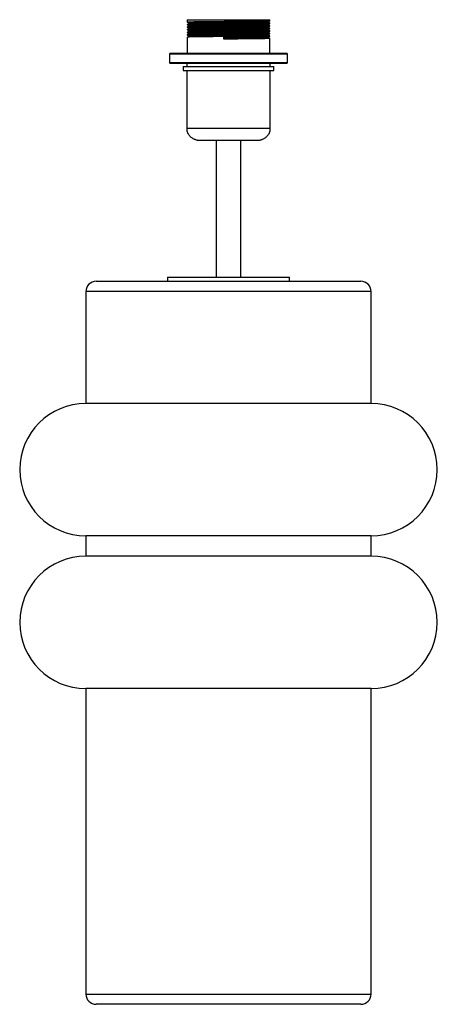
# Paper-space layout '_Frontal' of a CAD drawing. Header units: millimetres. Extents: x -103 to 103, y 0 to 483.
import ezdxf

# ---------------------------------------------------------------- set-up
doc = ezdxf.new("R2010")
doc.units = ezdxf.units.MM

psp = doc.layouts.new('_Frontal')

# ---------------------------------------------------------------- linework, layer by layer
at = {"color": 7, "linetype": 'Continuous', "lineweight": 25}
for p, q in [((-20.3, 483.46), (-20.3, 482.37)), ((-20.3, 483.46), (20.3, 483.46)), ((20.3, 482.83), (20.3, 483.46)), ((-20.3, 482.37), (-20.3, 482.21)), ((-20.3, 481.12), (-20.3, 480.96)), ((-20.3, 479.87), (-20.3, 479.71)), ((-19.62, 481.82), (-19.62, 481.51)), ((-19.62, 480.57), (-19.62, 480.26)), ((-19.62, 479.32), (-19.62, 479.01)), ((19.62, 482.13), (19.62, 482.44)), ((19.62, 480.88), (19.62, 481.19)), ((19.62, 479.63), (19.62, 479.94)), ((19.62, 478.38), (19.62, 478.69)), ((20.3, 481.58), (20.3, 481.74)), ((20.3, 480.33), (20.3, 480.49)), ((20.3, 479.08), (20.3, 479.24)), ((-20.3, 478.62), (-20.3, 478.46)), ((-20.3, 477.37), (-20.3, 477.21)), ((-20.3, 476.12), (-20.3, 475.96)), ((-20.3, 474.87), (-20.3, 467)), ((-19.62, 478.07), (-19.62, 477.76)), ((-19.62, 476.82), (-19.62, 476.51)), ((-19.62, 475.57), (-19.62, 475.26)), ((-2.29, 475), (-2.21, 474.61)), ((-2.29, 473.91), (-2.29, 475)), ((-2.21, 474.3), (-2.29, 473.91)), ((-2.21, 474.61), (-2.21, 474.3)), ((19.62, 477.13), (19.62, 477.44)), ((19.62, 475.88), (19.62, 476.19)), ((19.62, 474.63), (19.62, 474.94)), ((20.3, 477.83), (20.3, 477.99)), ((20.3, 476.58), (20.3, 476.74)), ((20.3, 475.33), (20.3, 475.49)), ((20.3, 467), (20.3, 474.24)), ((-28.58, 467), (-29, 466.58)), ((-29, 466.58), (-29, 462.42)), ((29, 466.58), (-29, 466.58)), ((-28.58, 467), (28.58, 467)), ((29, 466.58), (28.58, 467)), ((29, 462.42), (29, 466.58)), ((-29, 462.42), (-28.58, 462)), ((-29, 462.42), (29, 462.42)), ((28.58, 462), (-28.58, 462)), ((-22.25, 460.5), (-22.25, 458.55)), ((-22.25, 460.5), (22.25, 460.5)), ((-20.5, 462), (-20.5, 460.5)), ((20.5, 460.5), (20.5, 462)), ((22.25, 458.55), (22.25, 460.5)), ((28.58, 462), (29, 462.42)), ((-22.25, 458.55), (22.25, 458.55)), ((-20.5, 458.55), (-20.5, 430.15)), ((20.5, 430.15), (20.5, 458.55)), ((14.42, 424.15), (-14.42, 424.15)), ((-6, 424.15), (-6, 357)), ((6, 357), (6, 424.15)), ((-65, 355), (65, 355)), ((-30, 357), (-30, 355)), ((-30, 357), (30, 357)), ((30, 355), (30, 357)), ((-70, 350), (-70, 295.02)), ((70, 295.02), (70, 350)), ((70, 295.02), (-70, 295.02)), ((-70, 230.02), (-70, 220.02)), ((70, 230.02), (-70, 230.02)), ((70, 220.02), (70, 230.02)), ((70, 220.02), (-70, 220.02)), ((-70, 155.02), (-70, 5)), ((70, 155.02), (-70, 155.02)), ((70, 5), (70, 155.02)), ((65, 0), (-65, 0))]:
    psp.add_line(p, q, dxfattribs=at)
at = {"color": 8, "linetype": 'Continuous', "lineweight": 25}
for p, q in [((-20.5, 430.15), (20.5, 430.15)), ((70, 350), (-70, 350)), ((-70, 5), (70, 5))]:
    psp.add_line(p, q, dxfattribs=at)
at = {"color": 7, "linetype": 'Continuous', "lineweight": 25, "flags": 128}
for points in [[(20.23, 481.74), (19.98, 481.71), (18.68, 481.66), (16.45, 481.62), (13.49, 481.57), (9.83, 481.53), (5.63, 481.48), (1.21, 481.44), (-3.2, 481.4), (-7.56, 481.35), (-11.55, 481.31), (-14.9, 481.27), (-17.56, 481.22), (-19.38, 481.18), (-20.07, 481.15), (-20.3, 481.12), (-20.3, 481.12)], [(20.23, 480.49), (19.98, 480.46), (18.68, 480.41), (16.45, 480.37), (13.49, 480.32), (9.83, 480.28), (5.63, 480.23), (1.21, 480.19), (-3.2, 480.15), (-7.56, 480.1), (-11.55, 480.06), (-14.9, 480.02), (-17.56, 479.97), (-19.38, 479.93), (-20.07, 479.9), (-20.3, 479.87), (-20.3, 479.87)], [(20.23, 479.24), (19.98, 479.21), (18.68, 479.16), (16.45, 479.12), (13.49, 479.07), (9.83, 479.03), (5.63, 478.98), (1.21, 478.94), (-3.2, 478.9), (-7.56, 478.85), (-11.55, 478.81), (-14.9, 478.77), (-17.56, 478.72), (-19.38, 478.68), (-20.07, 478.65), (-20.3, 478.62), (-20.3, 478.62)], [(19.53, 482.44), (19.31, 482.41), (18.06, 482.36), (15.91, 482.32), (13.04, 482.28), (9.5, 482.23), (5.45, 482.19), (1.17, 482.14), (-3.1, 482.1), (-7.31, 482.06), (-11.17, 482.01), (-14.4, 481.97), (-16.97, 481.92), (-18.74, 481.88), (-19.41, 481.85), (-19.62, 481.82), (-19.62, 481.82)], [(19.53, 481.19), (19.31, 481.16), (18.06, 481.11), (15.91, 481.07), (13.04, 481.03), (9.5, 480.98), (5.45, 480.94), (1.17, 480.89), (-3.1, 480.85), (-7.31, 480.81), (-11.17, 480.76), (-14.4, 480.72), (-16.97, 480.67), (-18.74, 480.63), (-19.41, 480.6), (-19.62, 480.57), (-19.62, 480.57)], [(19.53, 479.94), (19.31, 479.91), (18.06, 479.86), (15.91, 479.82), (13.04, 479.78), (9.5, 479.73), (5.45, 479.69), (1.17, 479.64), (-3.1, 479.6), (-7.31, 479.56), (-11.17, 479.51), (-14.4, 479.47), (-16.97, 479.42), (-18.74, 479.38), (-19.41, 479.35), (-19.62, 479.32), (-19.62, 479.32)], [(19.53, 478.69), (19.31, 478.66), (18.06, 478.61), (15.91, 478.57), (13.04, 478.53), (9.5, 478.48), (5.45, 478.44), (1.17, 478.39), (-3.1, 478.35), (-7.31, 478.31), (-11.17, 478.26), (-14.4, 478.22), (-16.97, 478.17), (-18.74, 478.13), (-19.41, 478.1), (-19.62, 478.07), (-19.62, 478.07)], [(20.23, 477.99), (19.98, 477.96), (18.68, 477.91), (16.45, 477.87), (13.49, 477.82), (9.83, 477.78), (5.63, 477.73), (1.21, 477.69), (-3.2, 477.65), (-7.56, 477.6), (-11.55, 477.56), (-14.9, 477.52), (-17.56, 477.47), (-19.38, 477.43), (-20.07, 477.4), (-20.3, 477.37), (-20.3, 477.37)], [(20.23, 476.74), (19.98, 476.71), (18.68, 476.66), (16.45, 476.62), (13.49, 476.57), (9.83, 476.53), (5.63, 476.48), (1.21, 476.44), (-3.2, 476.4), (-7.56, 476.35), (-11.55, 476.31), (-14.9, 476.27), (-17.56, 476.22), (-19.38, 476.18), (-20.07, 476.15), (-20.3, 476.12), (-20.3, 476.12)], [(20.23, 475.49), (19.98, 475.46), (18.68, 475.41), (16.45, 475.37), (13.49, 475.32), (9.83, 475.28), (5.63, 475.23), (1.21, 475.19), (-3.2, 475.15), (-7.56, 475.1), (-11.55, 475.06), (-14.9, 475.02), (-17.56, 474.97), (-19.38, 474.93), (-20.07, 474.9), (-20.3, 474.87), (-20.3, 474.87)], [(19.53, 477.44), (19.31, 477.41), (18.06, 477.36), (15.91, 477.32), (13.04, 477.28), (9.5, 477.23), (5.45, 477.19), (1.17, 477.14), (-3.1, 477.1), (-7.31, 477.06), (-11.17, 477.01), (-14.4, 476.97), (-16.97, 476.92), (-18.74, 476.88), (-19.41, 476.85), (-19.62, 476.82), (-19.62, 476.82)], [(19.53, 476.19), (19.31, 476.16), (18.06, 476.11), (15.91, 476.07), (13.04, 476.03), (9.5, 475.98), (5.45, 475.94), (1.17, 475.89), (-3.1, 475.85), (-7.31, 475.81), (-11.17, 475.76), (-14.4, 475.72), (-16.97, 475.67), (-18.74, 475.63), (-19.41, 475.6), (-19.62, 475.57), (-19.62, 475.57)]]:
    psp.add_lwpolyline(points, dxfattribs=at)
at = {"color": 7, "linetype": 'Continuous', "lineweight": 25}
for centre, radius, start, end in [((-14.5, 430.15), 6, 180, 203.664), ((14.5, 430.15), 6, 336.407, 0), ((-65, 350), 5, 90, 180), ((65, 350), 5, 0, 90), ((-70, 262.52), 32.5, 90, 270), ((70, 262.52), 32.5, 270, 90), ((-70, 187.52), 32.5, 90, 270), ((70, 187.52), 32.5, 270, 90), ((-65, 5), 5, 180, 270), ((65, 5), 5, 270, 0)]:
    psp.add_arc(centre, radius, start, end, dxfattribs=at)
for points, knots in [([(20.21, 482.83), (20.17, 482.82), (20.09, 482.8), (18.81, 482.75), (16.61, 482.71), (13.58, 482.67), (9.89, 482.62), (5.7, 482.58), (1.24, 482.53), (-3.26, 482.49), (-7.63, 482.45), (-11.62, 482.4), (-15.03, 482.36), (-17.71, 482.32), (-19.35, 482.27), (-20.14, 482.24), (-20.43, 482.21), (-20.07, 482.18), (-19.85, 482.17)], [0, 0, 0, 0, 0.048886, 0.116088, 0.183218, 0.248854, 0.315397, 0.382774, 0.449326, 0.514957, 0.582082, 0.649288, 0.715029, 0.781414, 0.848784, 0.894732, 0.939607, 1, 1, 1, 1]), ([(20.21, 481.58), (20.17, 481.57), (20.09, 481.55), (18.81, 481.5), (16.61, 481.46), (13.58, 481.42), (9.89, 481.37), (5.7, 481.33), (1.24, 481.28), (-3.26, 481.24), (-7.63, 481.2), (-11.62, 481.15), (-15.03, 481.11), (-17.71, 481.07), (-19.35, 481.02), (-20.14, 480.99), (-20.43, 480.96), (-20.07, 480.93), (-19.85, 480.92)], [0, 0, 0, 0, 0.048886, 0.116088, 0.183218, 0.248854, 0.315397, 0.382774, 0.449326, 0.514957, 0.582082, 0.649288, 0.715029, 0.781414, 0.848784, 0.894732, 0.939607, 1, 1, 1, 1]), ([(20.21, 480.33), (20.17, 480.32), (20.09, 480.3), (18.81, 480.25), (16.61, 480.21), (13.58, 480.17), (9.89, 480.12), (5.7, 480.08), (1.24, 480.03), (-3.26, 479.99), (-7.63, 479.95), (-11.62, 479.9), (-15.03, 479.86), (-17.71, 479.82), (-19.35, 479.77), (-20.14, 479.74), (-20.43, 479.71), (-20.07, 479.68), (-19.85, 479.67)], [0, 0, 0, 0, 0.048886, 0.116088, 0.183218, 0.248854, 0.315397, 0.382774, 0.449326, 0.514957, 0.582082, 0.649288, 0.715029, 0.781414, 0.848784, 0.894732, 0.939607, 1, 1, 1, 1]), ([(20.21, 479.08), (20.17, 479.07), (20.09, 479.05), (18.81, 479), (16.61, 478.96), (13.58, 478.92), (9.89, 478.87), (5.7, 478.83), (1.24, 478.78), (-3.26, 478.74), (-7.63, 478.7), (-11.62, 478.65), (-15.03, 478.61), (-17.71, 478.57), (-19.35, 478.52), (-20.14, 478.49), (-20.43, 478.46), (-20.07, 478.43), (-19.85, 478.42)], [0, 0, 0, 0, 0.048886, 0.116088, 0.183218, 0.248854, 0.315397, 0.382774, 0.449326, 0.514957, 0.582082, 0.649288, 0.715029, 0.781414, 0.848784, 0.894732, 0.939607, 1, 1, 1, 1]), ([(-19.89, 482.17), (-19.78, 482.11), (-19.56, 481.98), (-19.34, 481.85), (-19.23, 481.78)], [0, 0, 0, 0, 0.5, 1, 1, 1, 1]), ([(-19.23, 481.55), (-19.34, 481.48), (-19.56, 481.35), (-19.78, 481.22), (-19.89, 481.16)], [0, 0, 0, 0, 0.5, 1, 1, 1, 1]), ([(-19.89, 480.92), (-19.78, 480.86), (-19.56, 480.73), (-19.34, 480.6), (-19.23, 480.53)], [0, 0, 0, 0, 0.5, 1, 1, 1, 1]), ([(-19.23, 480.3), (-19.34, 480.23), (-19.56, 480.1), (-19.78, 479.97), (-19.89, 479.91)], [0, 0, 0, 0, 0.5, 1, 1, 1, 1]), ([(-19.89, 479.67), (-19.78, 479.61), (-19.56, 479.48), (-19.34, 479.35), (-19.23, 479.28)], [0, 0, 0, 0, 0.5, 1, 1, 1, 1]), ([(-19.23, 479.05), (-19.34, 478.98), (-19.56, 478.85), (-19.78, 478.72), (-19.89, 478.66)], [0, 0, 0, 0, 0.5, 1, 1, 1, 1]), ([(19.55, 482.13), (19.52, 482.12), (19.45, 482.09), (18.19, 482.05), (16.06, 482.01), (13.13, 481.96), (9.56, 481.92), (5.51, 481.87), (1.2, 481.83), (-3.15, 481.79), (-7.37, 481.74), (-11.23, 481.7), (-14.53, 481.66), (-17.1, 481.61), (-18.62, 481.57), (-19.05, 481.55), (-19.18, 481.55)], [0, 0, 0, 0, 0.0608567, 0.1368761, 0.2128139, 0.2870614, 0.3623347, 0.438552, 0.5138354, 0.5880772, 0.6640093, 0.7400334, 0.8143993, 0.8894943, 0.9657031, 1, 1, 1, 1]), ([(19.55, 480.88), (19.52, 480.87), (19.45, 480.84), (18.19, 480.8), (16.06, 480.76), (13.13, 480.71), (9.56, 480.67), (5.51, 480.62), (1.2, 480.58), (-3.15, 480.54), (-7.37, 480.49), (-11.23, 480.45), (-14.53, 480.41), (-17.1, 480.36), (-18.62, 480.32), (-19.05, 480.3), (-19.18, 480.3)], [0, 0, 0, 0, 0.060857, 0.136876, 0.212814, 0.287061, 0.362335, 0.438552, 0.513835, 0.588077, 0.664009, 0.740033, 0.814399, 0.889494, 0.965703, 1, 1, 1, 1]), ([(19.55, 479.63), (19.52, 479.62), (19.45, 479.59), (18.19, 479.55), (16.06, 479.51), (13.13, 479.46), (9.56, 479.42), (5.51, 479.37), (1.2, 479.33), (-3.15, 479.29), (-7.37, 479.24), (-11.23, 479.2), (-14.53, 479.16), (-17.1, 479.11), (-18.62, 479.07), (-19.05, 479.05), (-19.18, 479.05)], [0, 0, 0, 0, 0.0608567, 0.1368761, 0.2128139, 0.2870614, 0.3623347, 0.438552, 0.5138354, 0.5880772, 0.6640093, 0.7400334, 0.8143993, 0.8894943, 0.9657031, 1, 1, 1, 1]), ([(19.62, 482.44), (19.73, 482.51), (19.96, 482.64), (20.18, 482.77), (20.3, 482.83)], [0, 0, 0, 0, 0.499999, 1, 1, 1, 1]), ([(20.3, 481.74), (20.18, 481.81), (19.96, 481.94), (19.74, 482.07), (19.62, 482.13)], [0, 0, 0, 0, 0.502006, 1, 1, 1, 1]), ([(19.62, 481.19), (19.73, 481.26), (19.96, 481.39), (20.18, 481.52), (20.3, 481.58)], [0, 0, 0, 0, 0.4999992, 1, 1, 1, 1]), ([(20.3, 480.49), (20.18, 480.56), (19.96, 480.69), (19.74, 480.82), (19.62, 480.88)], [0, 0, 0, 0, 0.502006, 1, 1, 1, 1]), ([(19.62, 479.94), (19.73, 480.01), (19.96, 480.14), (20.18, 480.27), (20.3, 480.33)], [0, 0, 0, 0, 0.4999992, 1, 1, 1, 1]), ([(20.3, 479.24), (20.18, 479.31), (19.96, 479.44), (19.74, 479.57), (19.62, 479.63)], [0, 0, 0, 0, 0.502006, 1, 1, 1, 1]), ([(19.62, 478.69), (19.73, 478.76), (19.96, 478.89), (20.18, 479.02), (20.3, 479.08)], [0, 0, 0, 0, 0.4999992, 1, 1, 1, 1]), ([(20.21, 477.83), (20.17, 477.82), (20.09, 477.8), (18.81, 477.75), (16.61, 477.71), (13.58, 477.67), (9.89, 477.62), (5.7, 477.58), (1.24, 477.53), (-3.26, 477.49), (-7.63, 477.45), (-11.62, 477.4), (-15.03, 477.36), (-17.71, 477.32), (-19.35, 477.27), (-20.14, 477.24), (-20.43, 477.21), (-20.07, 477.18), (-19.85, 477.17)], [0, 0, 0, 0, 0.048886, 0.116088, 0.183218, 0.248854, 0.315397, 0.382774, 0.449326, 0.514957, 0.582082, 0.649288, 0.715029, 0.781414, 0.848784, 0.894732, 0.939607, 1, 1, 1, 1]), ([(20.21, 476.58), (20.17, 476.57), (20.09, 476.55), (18.81, 476.5), (16.61, 476.46), (13.58, 476.42), (9.89, 476.37), (5.7, 476.33), (1.24, 476.28), (-3.26, 476.24), (-7.63, 476.2), (-11.62, 476.15), (-15.03, 476.11), (-17.71, 476.07), (-19.35, 476.02), (-20.14, 475.99), (-20.43, 475.96), (-20.07, 475.93), (-19.85, 475.92)], [0, 0, 0, 0, 0.048886, 0.116088, 0.183218, 0.248854, 0.315397, 0.382774, 0.449326, 0.514957, 0.582082, 0.649288, 0.715029, 0.781414, 0.848784, 0.894732, 0.939607, 1, 1, 1, 1]), ([(-19.89, 478.42), (-19.78, 478.36), (-19.56, 478.23), (-19.34, 478.1), (-19.23, 478.03)], [0, 0, 0, 0, 0.5, 1, 1, 1, 1]), ([(-19.23, 477.8), (-19.34, 477.73), (-19.56, 477.6), (-19.78, 477.47), (-19.89, 477.41)], [0, 0, 0, 0, 0.5, 1, 1, 1, 1]), ([(-19.89, 477.17), (-19.78, 477.11), (-19.56, 476.98), (-19.34, 476.85), (-19.23, 476.78)], [0, 0, 0, 0, 0.5, 1, 1, 1, 1]), ([(-19.23, 476.55), (-19.34, 476.48), (-19.56, 476.35), (-19.78, 476.22), (-19.89, 476.16)], [0, 0, 0, 0, 0.5, 1, 1, 1, 1]), ([(-19.89, 475.92), (-19.78, 475.86), (-19.56, 475.73), (-19.34, 475.6), (-19.23, 475.53)], [0, 0, 0, 0, 0.5, 1, 1, 1, 1]), ([(-19.23, 475.3), (-19.34, 475.23), (-19.56, 475.1), (-19.78, 474.97), (-19.89, 474.91)], [0, 0, 0, 0, 0.5, 1, 1, 1, 1]), ([(19.55, 478.38), (19.52, 478.37), (19.45, 478.34), (18.19, 478.3), (16.06, 478.26), (13.13, 478.21), (9.56, 478.17), (5.51, 478.12), (1.2, 478.08), (-3.15, 478.04), (-7.37, 477.99), (-11.23, 477.95), (-14.53, 477.91), (-17.1, 477.86), (-18.62, 477.82), (-19.05, 477.8), (-19.18, 477.8)], [0, 0, 0, 0, 0.060857, 0.136876, 0.212814, 0.287061, 0.362335, 0.438552, 0.513835, 0.588077, 0.664009, 0.740033, 0.814399, 0.889494, 0.965703, 1, 1, 1, 1]), ([(19.55, 477.13), (19.52, 477.12), (19.45, 477.09), (18.19, 477.05), (16.06, 477.01), (13.13, 476.96), (9.56, 476.92), (5.51, 476.87), (1.2, 476.83), (-3.15, 476.79), (-7.37, 476.74), (-11.23, 476.7), (-14.53, 476.66), (-17.1, 476.61), (-18.62, 476.57), (-19.05, 476.55), (-19.18, 476.55)], [0, 0, 0, 0, 0.060857, 0.136876, 0.212814, 0.287061, 0.362335, 0.438552, 0.513835, 0.588077, 0.664009, 0.740033, 0.814399, 0.889494, 0.965703, 1, 1, 1, 1]), ([(19.55, 475.88), (19.52, 475.87), (19.45, 475.84), (18.19, 475.8), (16.06, 475.76), (13.13, 475.71), (9.56, 475.67), (5.51, 475.62), (1.2, 475.58), (-3.15, 475.54), (-7.37, 475.49), (-11.23, 475.45), (-14.53, 475.41), (-17.1, 475.36), (-18.62, 475.32), (-19.05, 475.3), (-19.18, 475.3)], [0, 0, 0, 0, 0.060857, 0.136876, 0.212814, 0.287061, 0.362335, 0.438552, 0.513835, 0.588077, 0.664009, 0.740033, 0.814399, 0.889494, 0.965703, 1, 1, 1, 1]), ([(20.21, 475.33), (20.17, 475.32), (20.09, 475.3), (18.81, 475.25), (16.61, 475.21), (13.58, 475.17), (9.89, 475.12), (5.7, 475.08), (1.54, 475.04), (-1.12, 475.01), (-2.29, 475)], [0, 0, 0, 0, 0.097508, 0.231549, 0.365447, 0.496364, 0.62909, 0.76348, 0.896223, 1, 1, 1, 1]), ([(20.23, 474.24), (20.19, 474.23), (20.12, 474.2), (18.82, 474.16), (16.61, 474.12), (13.58, 474.07), (9.89, 474.03), (5.7, 473.98), (1.54, 473.94), (-1.12, 473.92), (-2.29, 473.91)], [0, 0, 0, 0, 0.106244, 0.238987, 0.371589, 0.501239, 0.63268, 0.765769, 0.897228, 1, 1, 1, 1]), ([(19.53, 474.94), (19.5, 474.93), (19.42, 474.91), (18.19, 474.86), (16.06, 474.82), (13.13, 474.78), (9.56, 474.73), (5.51, 474.69), (1.49, 474.65), (-1.08, 474.62), (-2.21, 474.61)], [0, 0, 0, 0, 0.097429, 0.231482, 0.365391, 0.49632, 0.629057, 0.763459, 0.896214, 1, 1, 1, 1]), ([(19.55, 474.63), (19.52, 474.62), (19.45, 474.59), (18.19, 474.55), (16.06, 474.51), (13.13, 474.46), (9.56, 474.42), (5.51, 474.37), (1.49, 474.33), (-1.08, 474.31), (-2.21, 474.3)], [0, 0, 0, 0, 0.106264, 0.239005, 0.371604, 0.501251, 0.632688, 0.765775, 0.89723, 1, 1, 1, 1]), ([(20.3, 477.99), (20.18, 478.06), (19.96, 478.19), (19.74, 478.32), (19.62, 478.38)], [0, 0, 0, 0, 0.502006, 1, 1, 1, 1]), ([(19.62, 477.44), (19.73, 477.51), (19.96, 477.64), (20.18, 477.77), (20.3, 477.83)], [0, 0, 0, 0, 0.4999992, 1, 1, 1, 1]), ([(20.3, 476.74), (20.18, 476.81), (19.96, 476.94), (19.74, 477.07), (19.62, 477.13)], [0, 0, 0, 0, 0.502006, 1, 1, 1, 1]), ([(19.62, 476.19), (19.73, 476.26), (19.96, 476.39), (20.18, 476.52), (20.3, 476.58)], [0, 0, 0, 0, 0.4999992, 1, 1, 1, 1]), ([(20.3, 475.49), (20.18, 475.56), (19.96, 475.69), (19.74, 475.82), (19.62, 475.88)], [0, 0, 0, 0, 0.502006, 1, 1, 1, 1]), ([(19.62, 474.94), (19.73, 475.01), (19.96, 475.14), (20.18, 475.27), (20.3, 475.33)], [0, 0, 0, 0, 0.4999992, 1, 1, 1, 1]), ([(20.3, 474.24), (20.18, 474.31), (19.96, 474.44), (19.74, 474.57), (19.62, 474.63)], [0, 0, 0, 0, 0.502006, 1, 1, 1, 1]), ([(-14.42, 424.15), (-14.44, 424.15), (-14.55, 424.15), (-14.78, 424.16), (-15.15, 424.2), (-15.55, 424.28), (-15.98, 424.4), (-16.41, 424.55), (-16.84, 424.74), (-17.28, 424.97), (-17.76, 425.27), (-18.27, 425.64), (-18.77, 426.08), (-19.2, 426.55), (-19.57, 427.02), (-19.83, 427.44), (-19.98, 427.72), (-19.99, 427.74), (-20, 427.74)], [0, 0, 0, 0, 0.014202, 0.070547, 0.128682, 0.182355, 0.237695, 0.289791, 0.343198, 0.399518, 0.457029, 0.538089, 0.62149, 0.703903, 0.788214, 0.882265, 0.953472, 1, 1, 1, 1]), ([(20, 427.75), (20, 427.75), (20.01, 427.78), (19.97, 427.68), (19.88, 427.53), (19.75, 427.3), (19.54, 426.98), (19.21, 426.57), (18.82, 426.13), (18.35, 425.71), (17.84, 425.32), (17.33, 425), (16.82, 424.73), (16.34, 424.52), (15.85, 424.36), (15.4, 424.25), (15.01, 424.18), (14.68, 424.15), (14.5, 424.15), (14.42, 424.15)], [0, 0, 0, 0, 0.003663, 0.060546, 0.101001, 0.142532, 0.215751, 0.290854, 0.370038, 0.450921, 0.523885, 0.598745, 0.658094, 0.71904, 0.778461, 0.840061, 0.89302, 0.947547, 1, 1, 1, 1])]:
    psp.add_open_spline(points, degree=3, knots=knots, dxfattribs=at)

doc.saveas('drawing.dxf')
